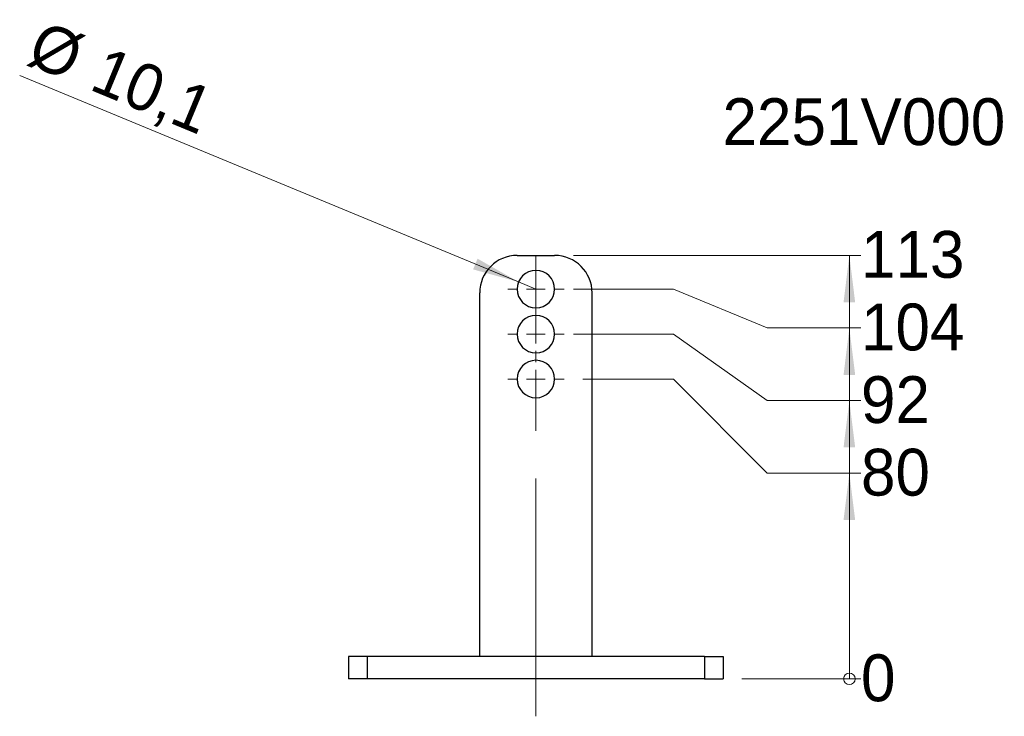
# Model space of a CAD drawing. Header units: millimetres. Extents: x 5 to 597, y 5 to 415.
# Tile 17 of 138: x 130 to 182, y 216 to 254. Entities that reach past the tile are written whole.
import ezdxf

# ---------------------------------------------------------------- set-up
doc = ezdxf.new("R2010")
doc.units = ezdxf.units.MM
doc.linetypes.add('CENTERX2', pattern=[20.32, 12.7, -2.54, 2.54, -2.54])
doc.styles.add('SLDTEXTSTYLE0', font='ARIAL.TTF', dxfattribs={"width": 0.948})
doc.dimstyles.new('SLDDIMSTYLE10', dxfattribs={"dimtxt": 2.5, "dimasz": 2.5, "dimexe": 0, "dimexo": 0.0625, "dimtad": 0, "dimtih": 1, "dimtoh": 1, "dimlfac": 5, "dimrnd": 1e-09, "dimzin": 12, "dimdsep": 46, "dimtxsty": 'SLDTEXTSTYLE0', "dimsah": 1, "dimcen": 0.09, "dimadec": 0, "dimazin": 3, "dimtfac": 1, "dimtofl": 0, "dimtmove": 0, "dimatfit": 3, "dimfxl": 0, "dimfrac": 2, "dimtolj": 1, "dimtzin": 12, "dimarcsym": 0})
doc.dimstyles.new('SLDDIMSTYLE11', dxfattribs={"dimtxt": 2.5, "dimasz": 2.5, "dimexe": 0, "dimexo": 0.0625, "dimtad": 1, "dimlfac": 5, "dimrnd": 1e-09, "dimzin": 12, "dimdsep": 46, "dimtxsty": 'SLDTEXTSTYLE0', "dimsah": 1, "dimcen": 0, "dimadec": 0, "dimazin": 3, "dimtfac": 1, "dimtofl": 0, "dimtmove": 0, "dimatfit": 3, "dimfxl": 0, "dimfrac": 2, "dimtolj": 1, "dimtzin": 12, "dimarcsym": 0})
doc.dimstyles.new('SLDDIMSTYLE9', dxfattribs={"dimtxt": 2.5, "dimasz": 0.206667, "dimexe": 0, "dimexo": 0.0625, "dimtad": 0, "dimtih": 1, "dimtoh": 1, "dimdec": 0, "dimlfac": 5, "dimrnd": 1e-09, "dimdsep": 46, "dimtxsty": 'SLDTEXTSTYLE0', "dimblk1": 'ORIGIN', "dimblk2": 'ORIGIN', "dimsah": 1, "dimcen": 0.09, "dimadec": 0, "dimazin": 2, "dimtfac": 1, "dimtdec": 0, "dimtofl": 0, "dimtmove": 0, "dimatfit": 3, "dimldrblk": 'ORIGIN', "dimfxl": 0, "dimfrac": 2, "dimtolj": 1, "dimtzin": 12, "dimarcsym": 0})

# ---------------------------------------------------------------- blocks, each defined once
blk = doc.blocks.new('_Origin')
at = {"color": 0, "linetype": 'ByBlock', "lineweight": -2}
blk.add_line((0, 0), (-1, 0), dxfattribs=at)
blk.add_circle((0, 0), 0.5, dxfattribs=at)
blk = doc.blocks.new('_D_18')
at = {"color": 7, "linetype": 'Continuous', "lineweight": 0}
blk.add_line((168.39, 218.488), (174.743, 218.488), dxfattribs=at)
at = {"color": 7, "linetype": 'Continuous', "lineweight": 18, "xscale": 0.62, "yscale": 0.62}
blk.add_blockref('_Origin', (174.123, 218.488), dxfattribs=at)
at = {"color": 7, "linetype": 'Continuous', "lineweight": 18, "insert": (174.743, 219.792), "char_height": 2.5, "attachment_point": 1, "style": 'SLDTEXTSTYLE0'}
blk.add_mtext('0', dxfattribs=at)
blk = doc.blocks.new('_D_19')
at = {"color": 7, "linetype": 'Continuous', "lineweight": 0}
for p, q in [((164.743, 234.488), (159.89, 234.488)), ((169.743, 229.462), (164.743, 234.488)), ((169.743, 229.462), (174.743, 229.462)), ((174.123, 218.488), (174.123, 229.462))]:
    blk.add_line(p, q, dxfattribs=at)
at = {"color": 7, "linetype": 'Continuous', "lineweight": 18}
blk.add_solid([(174.123, 229.462), (173.813, 226.962), (174.433, 226.962)], dxfattribs=at)
at = {"color": 7, "linetype": 'Continuous', "lineweight": 18, "insert": (174.743, 230.767), "char_height": 2.5, "attachment_point": 1, "style": 'SLDTEXTSTYLE0'}
blk.add_mtext('80', dxfattribs=at)
blk = doc.blocks.new('_D_20')
at = {"color": 7, "linetype": 'Continuous', "lineweight": 0}
for p, q in [((164.743, 236.888), (159.39, 236.888)), ((169.743, 233.338), (164.743, 236.888)), ((169.743, 233.338), (174.743, 233.338)), ((174.123, 229.462), (174.123, 233.338))]:
    blk.add_line(p, q, dxfattribs=at)
at = {"color": 7, "linetype": 'Continuous', "lineweight": 18}
blk.add_solid([(174.123, 233.338), (173.813, 230.838), (174.433, 230.838)], dxfattribs=at)
at = {"color": 7, "linetype": 'Continuous', "lineweight": 18, "insert": (174.743, 234.642), "char_height": 2.5, "attachment_point": 1, "style": 'SLDTEXTSTYLE0'}
blk.add_mtext('92', dxfattribs=at)
blk = doc.blocks.new('_D_21')
at = {"color": 7, "linetype": 'Continuous', "lineweight": 0}
for p, q in [((164.743, 239.288), (159.39, 239.288)), ((169.743, 237.213), (164.743, 239.288)), ((169.743, 237.213), (174.743, 237.213)), ((174.123, 233.338), (174.123, 237.213))]:
    blk.add_line(p, q, dxfattribs=at)
at = {"color": 7, "linetype": 'Continuous', "lineweight": 18}
blk.add_solid([(174.123, 237.213), (173.813, 234.713), (174.433, 234.713)], dxfattribs=at)
at = {"color": 7, "linetype": 'Continuous', "lineweight": 18, "insert": (174.743, 238.517), "char_height": 2.5, "attachment_point": 1, "style": 'SLDTEXTSTYLE0'}
blk.add_mtext('104', dxfattribs=at)
blk = doc.blocks.new('_D_22')
at = {"color": 7, "linetype": 'Continuous', "lineweight": 0}
for p, q in [((159.39, 241.088), (174.743, 241.088)), ((174.123, 237.213), (174.123, 241.088))]:
    blk.add_line(p, q, dxfattribs=at)
at = {"color": 7, "linetype": 'Continuous', "lineweight": 18}
blk.add_solid([(174.123, 241.088), (173.813, 238.588), (174.433, 238.588)], dxfattribs=at)
at = {"color": 7, "linetype": 'Continuous', "lineweight": 18, "insert": (174.743, 242.392), "char_height": 2.5, "attachment_point": 1, "style": 'SLDTEXTSTYLE0'}
blk.add_mtext('113', dxfattribs=at)
blk = doc.blocks.new('_D_23')
at = {"color": 7, "linetype": 'Continuous', "lineweight": 0}
for q in [(129.832, 250.696), (157.39, 239.288)]:
    blk.add_line((156.466, 239.67), q, dxfattribs=at)
at = {"color": 7, "linetype": 'Continuous', "lineweight": 18}
blk.add_solid([(156.466, 239.67), (154.274, 240.913), (154.037, 240.34)], dxfattribs=at)
at = {"color": 7, "linetype": 'Continuous', "lineweight": 18, "char_height": 2.5, "attachment_point": 1, "rotation": 337.5118, "style": 'SLDTEXTSTYLE0'}
for s, insert in [('%%c', (131.063, 253.668)), ('10,1', (134.433, 252.28))]:
    blk.add_mtext(s, dxfattribs=dict(at, insert=insert))
blk = doc.blocks.new('SW_CENTERMARKSYMBOL_23')
at = {"color": 0, "linetype": 'Continuous', "lineweight": 18}
for p, q in [((0, 1), (0, 1.5)), ((-1, 0), (-1.5, 0)), ((0, 0), (-0.5, 0)), ((0, 0), (0, 0.5)), ((0, 0), (0, -0.5)), ((0, 0), (0.5, 0)), ((1, 0), (1.5, 0)), ((0, -1), (0, -1.5))]:
    blk.add_line(p, q, dxfattribs=at)
blk = doc.blocks.new('SW_CENTERMARKSYMBOL_24')
at = {"color": 0, "linetype": 'Continuous', "lineweight": 18}
for p, q in [((0, 1), (0, 1.5)), ((-1, 0), (-1.5, 0)), ((0, 0), (-0.5, 0)), ((0, 0), (0, 0.5)), ((0, 0), (0, -0.5)), ((0, 0), (0.5, 0)), ((1, 0), (1.5, 0)), ((0, -1), (0, -1.5))]:
    blk.add_line(p, q, dxfattribs=at)
blk = doc.blocks.new('SW_CENTERMARKSYMBOL_25')
at = {"color": 0, "linetype": 'Continuous', "lineweight": 18}
for p, q in [((0, 1), (0, 1.5)), ((-1, 0), (-1.5, 0)), ((0, 0), (-0.5, 0)), ((0, 0), (0, 0.5)), ((0, 0), (0, -0.5)), ((0, 0), (0.5, 0)), ((1, 0), (1.5, 0)), ((0, -1), (0, -1.5))]:
    blk.add_line(p, q, dxfattribs=at)

msp = doc.modelspace()

# ---------------------------------------------------------------- linework, layer by layer
at = {"color": 7, "linetype": 'Continuous', "lineweight": 25}
for p, q in [((156.3897, 241.0879), (158.3897, 241.0879)), ((154.3897, 219.6879), (154.3897, 239.0879)), ((160.3897, 219.6879), (160.3897, 239.0879)), ((147.3897, 219.6879), (147.3897, 218.4879)), ((148.3897, 219.6879), (147.3897, 219.6879)), ((148.3897, 219.6879), (148.3897, 218.4879)), ((166.3897, 219.6879), (148.3897, 219.6879)), ((166.3897, 219.6879), (166.3897, 218.4879)), ((166.3897, 219.6879), (167.3897, 219.6879)), ((167.3897, 219.6879), (167.3897, 218.4879)), ((148.3897, 218.4879), (147.3897, 218.4879)), ((166.3897, 218.4879), (148.3897, 218.4879)), ((166.3897, 218.4879), (167.3897, 218.4879))]:
    msp.add_line(p, q, dxfattribs=at)
at = {"color": 7, "linetype": 'CENTERX2', "lineweight": 18}
msp.add_line((157.3897, 216.4879), (157.3897, 241.0879), dxfattribs=at)
at = {"color": 7, "linetype": 'Continuous', "lineweight": 25}
for centre, radius, start, end in [((156.3897, 239.0879), 2, 90, 180), ((158.3897, 239.0879), 2, 0, 90), ((157.3897, 239.2879), 1, 0, 180), ((157.3897, 239.2879), 1, 180, 0), ((157.3897, 236.8879), 1, 0, 180), ((157.3897, 236.8879), 1, 180, 0), ((157.3897, 234.4879), 1, 0, 180), ((157.3897, 234.4879), 1, 180, 0)]:
    msp.add_arc(centre, radius, start, end, dxfattribs=at)

# ---------------------------------------------------------------- block references
at = {"color": 7, "linetype": 'Continuous', "lineweight": 18}
for name, p in [('SW_CENTERMARKSYMBOL_23', (157.3897, 239.2879)), ('SW_CENTERMARKSYMBOL_24', (157.3897, 236.8879)), ('SW_CENTERMARKSYMBOL_25', (157.3897, 234.4879))]:
    msp.add_blockref(name, p, dxfattribs=at)

# ---------------------------------------------------------------- texts
at = {"color": 7, "linetype": 'Continuous', "lineweight": 0, "insert": (167.3504, 249.4749), "char_height": 2.5, "attachment_point": 1, "style": 'SLDTEXTSTYLE0'}
msp.add_mtext('2251V000', dxfattribs=at)

# ---------------------------------------------------------------- dimensions: what is measured, and where the dimension line sits
at = {"color": 7, "linetype": 'Continuous', "lineweight": 18}
dim = msp.add_radius_dim(center=(157.3897, 239.2879), mpoint=(156.4657, 239.6703), text='%%c10,1', dimstyle='SLDDIMSTYLE11', override={"dimpost": '<>'}, dxfattribs=at)
dim.commit()
dim.dimension.update_dxf_attribs({"geometry": '_D_23', "text_midpoint": (134.5353, 248.7489), "dimtype": 164})
for feature_location, offset, origin, dimstyle, picture, middle in [((158.3897, 241.0879), (16.3536, 0), (167.3897, 218.4879), 'SLDDIMSTYLE10', '_D_22', (177.6078, 241.0879)), ((158.3897, 239.2879), (16.3536, -2.0752), (167.3897, 218.4879), 'SLDDIMSTYLE10', '_D_21', (177.6078, 237.2127)), ((158.3897, 236.8879), (16.3536, -3.5503), (167.3897, 218.4879), 'SLDDIMSTYLE10', '_D_20', (176.6529, 233.3375)), ((158.8897, 234.4879), (15.8536, -5.0255), (167.3897, 218.4879), 'SLDDIMSTYLE10', '_D_19', (176.6529, 229.4623)), ((167.3896557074, 218.4878542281), (7.3535512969, 0), (167.3896557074, 218.4878542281), 'SLDDIMSTYLE9', '_D_18', (175.6980681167, 218.4878542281))]:
    dim = msp.add_ordinate_dim(feature_location=feature_location, offset=offset, dtype=0, origin=origin, dimstyle=dimstyle, dxfattribs=at)
    dim.commit()
    dim.dimension.update_dxf_attribs({"geometry": picture, "text_midpoint": middle})

doc.saveas('drawing.dxf')
